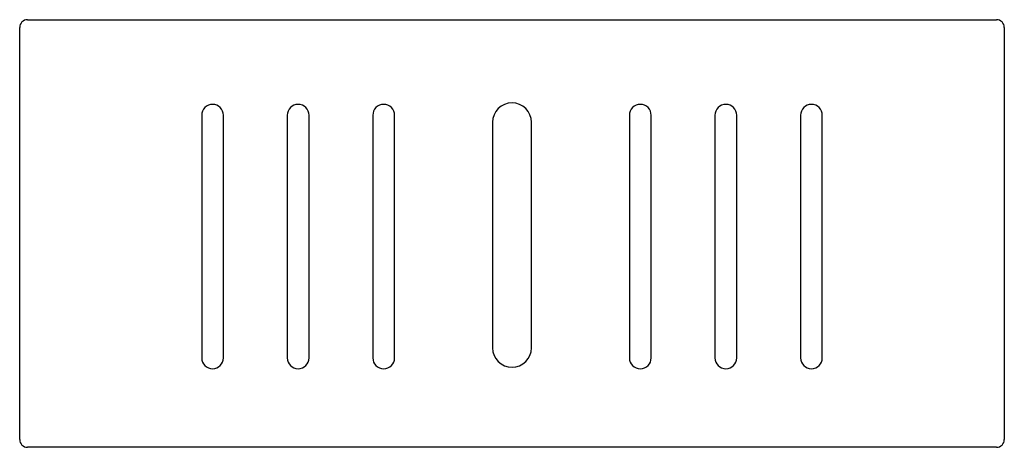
# Model space of a CAD drawing. Header units: millimetres. Extents: x 614.817 to 615.45, y 825.896 to 826.171.
import ezdxf

# ---------------------------------------------------------------- set-up
doc = ezdxf.new("R2010")
doc.units = ezdxf.units.MM
doc.layers.add('SANINDUSA', color=3, linetype='Continuous')

msp = doc.modelspace()

# ---------------------------------------------------------------- linework, layer by layer
at = {"layer": 'SANINDUSA'}
for p, q in [((614.81716, 825.90136), (614.81716, 826.16636)), ((614.82216, 826.17136), (615.44516, 826.17136)), ((615.45016, 826.16636), (615.45016, 825.90136)), ((614.93416, 826.10986), (614.93416, 825.95386)), ((614.94816, 825.95386), (614.94816, 826.10986)), ((614.98916, 826.10986), (614.98916, 825.95386)), ((615.00316, 825.95386), (615.00316, 826.10986)), ((615.04416, 826.10986), (615.04416, 825.95386)), ((615.05816, 825.95386), (615.05816, 826.10986)), ((615.20916, 826.10986), (615.20916, 825.95386)), ((615.22316, 825.95386), (615.22316, 826.10986)), ((615.26416, 826.10986), (615.26416, 825.95386)), ((615.27816, 825.95386), (615.27816, 826.10986)), ((615.31916, 826.10986), (615.31916, 825.95386)), ((615.33316, 825.95386), (615.33316, 826.10986)), ((615.12116, 826.10536), (615.12116, 825.96036)), ((615.14616, 825.96036), (615.14616, 826.10536)), ((615.44516, 825.89636), (614.82216, 825.89636))]:
    msp.add_line(p, q, dxfattribs=at)
for centre, radius, start, end in [((614.82216, 826.16636), 0.005, 90, 180), ((615.44516, 826.16636), 0.005, 0, 90), ((614.94116, 826.10986), 0.007, 0, 180), ((614.99616, 826.10986), 0.007, 0, 180), ((615.05116, 826.10986), 0.007, 0, 180), ((615.13366, 826.10536), 0.0125, 0, 180), ((615.21616, 826.10986), 0.007, 0, 180), ((615.27116, 826.10986), 0.007, 0, 180), ((615.32616, 826.10986), 0.007, 0, 180), ((615.13366, 825.96036), 0.0125, 180, 0), ((614.94116, 825.95386), 0.007, 180, 0), ((614.99616, 825.95386), 0.007, 180, 0), ((615.05116, 825.95386), 0.007, 180, 0), ((615.21616, 825.95386), 0.007, 180, 0), ((615.27116, 825.95386), 0.007, 180, 0), ((615.32616, 825.95386), 0.007, 180, 0), ((614.82216, 825.90136), 0.005, 180, 270), ((615.44516, 825.90136), 0.005, 270, 0)]:
    msp.add_arc(centre, radius, start, end, dxfattribs=at)

doc.saveas('drawing.dxf')
